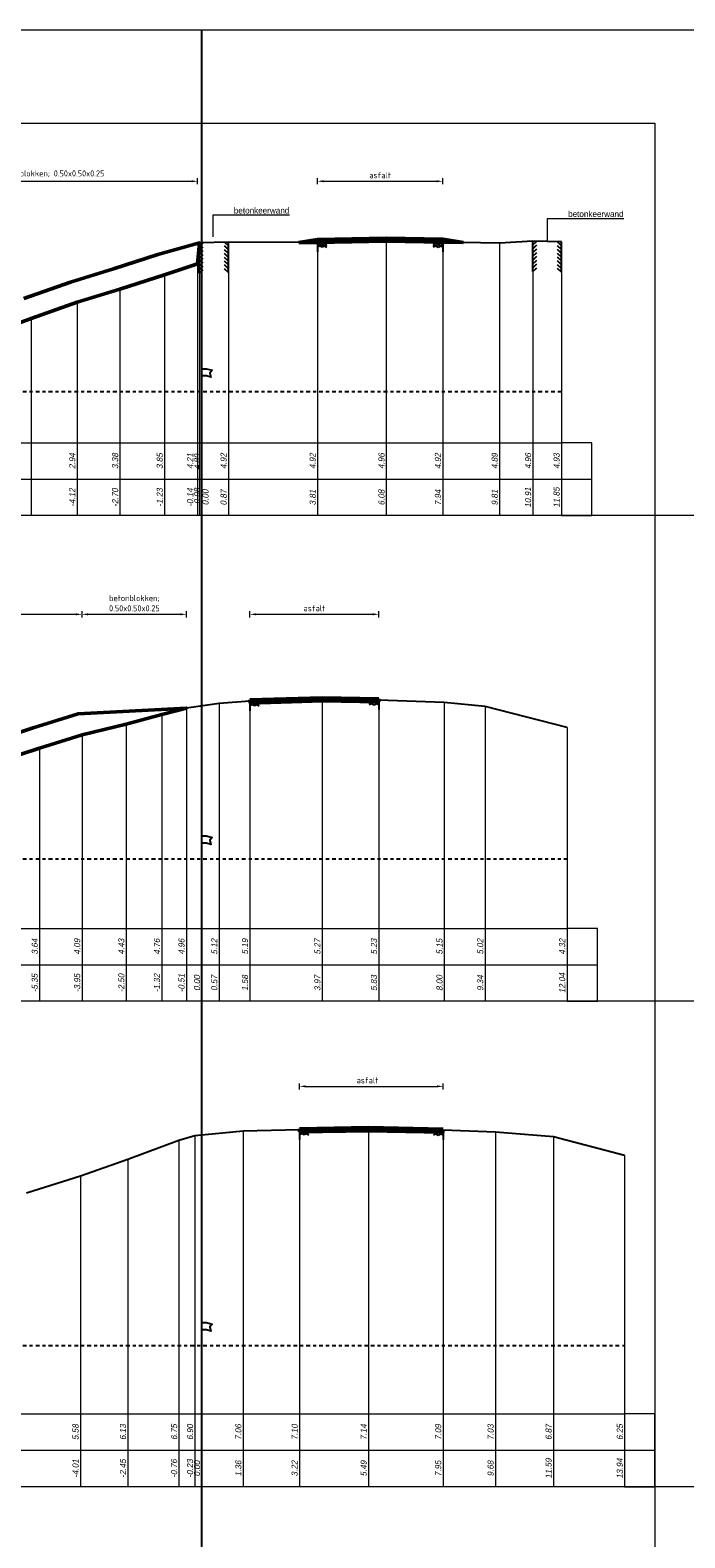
# Model space of a CAD drawing. Header units: metres. Extents: x 1155 to 1506, y 1546 to 1980.
# Tile 25 of 27: x 1287 to 1308, y 1930 to 1980. Entities that reach past the tile are written whole.
import ezdxf
from ezdxf.enums import TextEntityAlignment as Align

# ---------------------------------------------------------------- set-up
doc = ezdxf.new("R2010")
doc.units = ezdxf.units.M
doc.header["$LTSCALE"] = 0.1
doc.linetypes.add('NAP', pattern=[20, 12.5, -2.5, 2.5, -2.5])
for name, color, linetype in [('481', 7, 'Continuous'), ('482', 7, 'Continuous'), ('485', 7, 'Continuous'), ('486', 7, 'Continuous'), ('THEORETISCHE_NULLIJN', 255, 'Continuous')]:
    doc.layers.add(name, color=color, linetype=linetype)
for name, color, linetype, lineweight in [('DP-BS-Maatvoering', 2, 'Continuous', 0), ('DP-BS-Matenbalk_verlenglijnen', 253, 'Continuous', 0), ('DP-BS-profiel', 2, 'Continuous', 25), ('DP-Matenbalk', 1, 'Continuous', 18), ('DP-Matenbalk_bestaandehoogten', 6, 'Continuous', 25), ('DP-NAP-lijn', 6, 'NAP', 25), ('DP-NW-profiel', 4, 'Continuous', 50), ('DP-waterlijn', 1, 'Continuous', 13), ('DP-Waterlijn_tekst', 7, 'Continuous', 35)]:
    doc.layers.add(name, color=color, linetype=linetype, lineweight=lineweight)
doc.styles.add('bestomschr', font='isocp.shx', dxfattribs={"width": 0.96})
doc.styles.add('dp-besthgt', font='StagCAD.ttf', dxfattribs={"oblique": 10, "height": 0.2})
doc.styles.add('StagCAD', font='StagCAD.ttf')
doc.dimstyles.new('best-maatv', dxfattribs={"dimscale": 0.1, "dimtxt": 2, "dimasz": 2, "dimexe": 1, "dimexo": 0, "dimgap": 1, "dimtad": 1, "dimrnd": 0.001, "dimzin": 1, "dimdsep": 46, "dimtxsty": 'bestomschr', "dimcen": 0.09, "dimclrd": 212, "dimclre": 212, "dimclrt": 2, "dimazin": 0, "dimtfac": 1, "dimtix": 1, "dimtmove": 0, "dimatfit": 3, "dimfxl": 1, "dimfxlon": 1, "dimtvp": 0.83, "dimtolj": 1, "dimtzin": 0, "dimlwd": 9, "dimlwe": 9, "dimarcsym": 0})
doc.dimstyles.new('bestaand 1_100', dxfattribs={"dimscale": 0.1, "dimtxt": 2, "dimasz": 0.8, "dimexe": 0, "dimexo": 0, "dimgap": 1, "dimtad": 1, "dimrnd": 0.001, "dimzin": 1, "dimdsep": 46, "dimtxsty": 'bestomschr', "dimblk1": 'DIM_PIJL', "dimblk2": 'DIM_PIJL', "dimsah": 1, "dimcen": 0.09, "dimse1": 1, "dimse2": 1, "dimclrd": 212, "dimclre": 1, "dimclrt": 2, "dimazin": 0, "dimtfac": 1, "dimtix": 1, "dimtmove": 0, "dimatfit": 3, "dimldrblk": 'RAD_PIJL', "dimfxl": 1, "dimtvp": 0.83, "dimtolj": 1, "dimtzin": 0, "dimlwd": 9, "dimlwe": 5, "dimarcsym": 0})

# ---------------------------------------------------------------- blocks, each defined once
blk = doc.blocks.new('*D140')
at = {"layer": 'Defpoints', "color": 0, "transparency": 16777216}
for p in [(1298.392, 1960.899), (1294.139, 1958.036), (1298.392, 1958.075)]:
    blk.add_point(p, dxfattribs=at)
at = {"layer": 'DP-BS-Maatvoering', "color": 212, "lineweight": 9, "transparency": 16777216}
for p, q in [((1294.139, 1960.799), (1294.139, 1960.999)), ((1294.339, 1960.899), (1298.192, 1960.899)), ((1298.392, 1960.799), (1298.392, 1960.999))]:
    blk.add_line(p, q, dxfattribs=at)
at = {"layer": 'DP-BS-Maatvoering', "color": 212, "transparency": 16777216}
for points in [[(1294.339, 1960.933), (1294.339, 1960.866), (1294.139, 1960.899)], [(1298.192, 1960.933), (1298.192, 1960.866), (1298.392, 1960.899)]]:
    blk.add_solid(points, dxfattribs=at)
at = {"layer": 'DP-BS-Maatvoering', "color": 2, "transparency": 16777216, "insert": (1296.265, 1961.099), "char_height": 0.2, "attachment_point": 5, "style": 'bestomschr'}
blk.add_mtext('\\A1;asfalt', dxfattribs=at)
blk = doc.blocks.new('*D138')
at = {"layer": 'Defpoints', "color": 0, "transparency": 16777216}
for p in [(1292.044, 1960.899), (1292.044, 1957.807), (1288.604, 1956.929)]:
    blk.add_point(p, dxfattribs=at)
at = {"layer": 'DP-BS-Maatvoering', "color": 212, "lineweight": 9, "transparency": 16777216}
for p, q in [((1288.604, 1960.799), (1288.604, 1960.999)), ((1288.804, 1960.899), (1291.844, 1960.899)), ((1292.044, 1960.799), (1292.044, 1960.999))]:
    blk.add_line(p, q, dxfattribs=at)
at = {"layer": 'DP-BS-Maatvoering', "color": 212, "transparency": 16777216}
for points in [[(1288.804, 1960.933), (1288.804, 1960.866), (1288.604, 1960.899)], [(1291.844, 1960.933), (1291.844, 1960.866), (1292.044, 1960.899)]]:
    blk.add_solid(points, dxfattribs=at)
at = {"layer": 'DP-BS-Maatvoering', "color": 2, "transparency": 16777216, "insert": (1290.331, 1961.266), "char_height": 0.2, "attachment_point": 5, "style": 'bestomschr'}
blk.add_mtext('\\A1;betonblokken;\\P0.50x0.50x0.25', dxfattribs=at)
blk = doc.blocks.new('PROF_GESL_R', base_point=(-60, -517.93))
at = {"layer": '486'}
for points in [[(-60, -517.93, 0), (-60.125, -517.9925, 0)], [(-60.125, -517.96125, 0), (-60.0625, -517.93, 0)], [(-60.125, -517.93, 0), (-60, -517.9925, 0)], [(-60.125, -517.96125, 0), (-60.0625, -517.9925, 0)], [(-60.0625, -517.93, 0), (-60, -517.96125, 0)], [(-60.0625, -517.9925, 0), (-60, -517.96125, 0)], [(-60, -517.93, 0), (-60, -518.055, 0)]]:
    blk.add_polyline3d(points, dxfattribs=at)
blk = doc.blocks.new('PROF_GESL_L', base_point=(-60, -517.93))
at = {"layer": '485'}
for points in [[(-60, -517.93, 0), (-59.875, -517.9925, 0)], [(-60, -517.9925, 0), (-59.875, -517.93, 0)], [(-60, -517.96125, 0), (-59.9375, -517.93, 0)], [(-60, -517.93, 0), (-60, -518.055, 0)], [(-59.9375, -517.9925, 0), (-60, -517.96125, 0)], [(-59.9375, -517.93, 0), (-59.875, -517.96125, 0)], [(-59.875, -517.96125, 0), (-59.9375, -517.9925, 0)]]:
    blk.add_polyline3d(points, dxfattribs=at)
blk = doc.blocks.new('*D137')
at = {"layer": 'Defpoints', "color": 0, "transparency": 16777216}
for p in [(1288.604, 1960.899), (1288.604, 1956.929), (1279.135, 1953.647)]:
    blk.add_point(p, dxfattribs=at)
at = {"layer": 'DP-BS-Maatvoering', "color": 212, "lineweight": 9, "transparency": 16777216}
for p, q in [((1279.135, 1960.799), (1279.135, 1960.999)), ((1279.335, 1960.899), (1288.404, 1960.899)), ((1288.604, 1960.799), (1288.604, 1960.999))]:
    blk.add_line(p, q, dxfattribs=at)
at = {"layer": 'DP-BS-Maatvoering', "color": 212, "transparency": 16777216}
for points in [[(1279.335, 1960.933), (1279.335, 1960.866), (1279.135, 1960.899)], [(1288.404, 1960.933), (1288.404, 1960.866), (1288.604, 1960.899)]]:
    blk.add_solid(points, dxfattribs=at)
at = {"layer": 'DP-BS-Maatvoering', "color": 2, "transparency": 16777216, "insert": (1283.87, 1961.128), "char_height": 0.2, "attachment_point": 5, "style": 'bestomschr'}
blk.add_mtext('\\A1;haringmanblokken; 0.50x0.50x0.25', dxfattribs=at)
blk = doc.blocks.new('*D135')
at = {"layer": 'Defpoints', "color": 0, "transparency": 16777216}
for p in [(1300.511, 1945.343), (1295.775, 1943.906), (1300.511, 1943.896)]:
    blk.add_point(p, dxfattribs=at)
at = {"layer": 'DP-BS-Maatvoering', "color": 212, "lineweight": 9, "transparency": 16777216}
for p, q in [((1295.775, 1945.243), (1295.775, 1945.443)), ((1295.975, 1945.343), (1300.311, 1945.343)), ((1300.511, 1945.243), (1300.511, 1945.443))]:
    blk.add_line(p, q, dxfattribs=at)
at = {"layer": 'DP-BS-Maatvoering', "color": 212, "transparency": 16777216}
for points in [[(1295.975, 1945.377), (1295.975, 1945.31), (1295.775, 1945.343)], [(1300.311, 1945.377), (1300.311, 1945.31), (1300.511, 1945.343)]]:
    blk.add_solid(points, dxfattribs=at)
at = {"layer": 'DP-BS-Maatvoering', "color": 2, "transparency": 16777216, "insert": (1298.017, 1945.543), "char_height": 0.2, "attachment_point": 5, "style": 'bestomschr'}
blk.add_mtext('\\A1;asfalt', dxfattribs=at)
blk = doc.blocks.new('PROF_BEB_L', base_point=(1.828022, -11.91))
at = {"layer": '481'}
for points in [[(1.828022, -11.41, 0), (1.890522, -11.4725, 0)], [(1.828022, -11.41, 0), (1.828022, -11.91, 0)], [(1.828022, -11.4725, 0), (1.890522, -11.535, 0)], [(1.828022, -11.535, 0), (1.890522, -11.5975, 0)], [(1.828022, -11.5975, 0), (1.890522, -11.66, 0)], [(1.828022, -11.66, 0), (1.890522, -11.7225, 0)], [(1.828022, -11.7225, 0), (1.890522, -11.785, 0)], [(1.828022, -11.785, 0), (1.890522, -11.8475, 0)], [(1.828022, -11.8475, 0), (1.890522, -11.91, 0)]]:
    blk.add_polyline3d(points, dxfattribs=at)
blk = doc.blocks.new('PROF_BEB_R', base_point=(1.828022, -11.91))
at = {"layer": '482'}
for points in [[(1.828022, -11.41, 0), (1.765522, -11.4725, 0)], [(1.828022, -11.41, 0), (1.828022, -11.91, 0)], [(1.828022, -11.4725, 0), (1.765522, -11.535, 0)], [(1.828022, -11.535, 0), (1.765522, -11.5975, 0)], [(1.828022, -11.5975, 0), (1.765522, -11.66, 0)], [(1.828022, -11.66, 0), (1.765522, -11.7225, 0)], [(1.828022, -11.7225, 0), (1.765522, -11.785, 0)], [(1.828022, -11.785, 0), (1.765522, -11.8475, 0)], [(1.828022, -11.8475, 0), (1.765522, -11.91, 0)]]:
    blk.add_polyline3d(points, dxfattribs=at)
blk = doc.blocks.new('*D65')
at = {"layer": 'Defpoints', "color": 0, "transparency": 16777216}
for p in [(1300.501, 1975.17), (1296.37, 1973.157), (1300.501, 1973.159)]:
    blk.add_point(p, dxfattribs=at)
at = {"layer": 'DP-BS-Maatvoering', "color": 212, "lineweight": 9, "transparency": 16777216}
for p, q in [((1296.37, 1975.07), (1296.37, 1975.27)), ((1296.57, 1975.17), (1300.301, 1975.17)), ((1300.501, 1975.07), (1300.501, 1975.27))]:
    blk.add_line(p, q, dxfattribs=at)
at = {"layer": 'DP-BS-Maatvoering', "color": 212, "transparency": 16777216}
for points in [[(1296.57, 1975.204), (1296.57, 1975.137), (1296.37, 1975.17)], [(1300.301, 1975.204), (1300.301, 1975.137), (1300.501, 1975.17)]]:
    blk.add_solid(points, dxfattribs=at)
at = {"layer": 'DP-BS-Maatvoering', "color": 2, "transparency": 16777216, "insert": (1298.435, 1975.37), "char_height": 0.2, "attachment_point": 5, "style": 'bestomschr'}
blk.add_mtext('\\A1;asfalt', dxfattribs=at)
blk = doc.blocks.new('DIM_PIJL')
at = {"color": 1}
blk.add_line((0, 1.4), (0, -1.4), dxfattribs=at)
at = {"color": 1, "linetype": 'ByBlock'}
blk.add_solid([(-2.8, -0.8), (-2.8, 0.8), (0, 0)], dxfattribs=at)
blk = doc.blocks.new('RAD_PIJL')
at = {"color": 1, "linetype": 'Continuous'}
blk.add_solid([(-2.8, -0.8), (-2.8, 0.8), (0, 0)], dxfattribs=at)
blk = doc.blocks.new('*D63')
at = {"layer": 'Defpoints', "color": 0, "transparency": 16777216}
for p in [(1292.416, 1975.17), (1292.416, 1972.453), (1282.328, 1968.975)]:
    blk.add_point(p, dxfattribs=at)
at = {"layer": 'DP-BS-Maatvoering', "color": 212, "lineweight": 9, "transparency": 16777216}
for p, q in [((1282.328, 1975.07), (1282.328, 1975.27)), ((1282.528, 1975.17), (1292.216, 1975.17)), ((1292.416, 1975.07), (1292.416, 1975.27))]:
    blk.add_line(p, q, dxfattribs=at)
at = {"layer": 'DP-BS-Maatvoering', "color": 212, "transparency": 16777216}
for points in [[(1282.528, 1975.204), (1282.528, 1975.137), (1282.328, 1975.17)], [(1292.216, 1975.204), (1292.216, 1975.137), (1292.416, 1975.17)]]:
    blk.add_solid(points, dxfattribs=at)
at = {"layer": 'DP-BS-Maatvoering', "color": 2, "transparency": 16777216, "insert": (1287.338, 1975.399), "char_height": 0.2, "attachment_point": 5, "style": 'bestomschr'}
blk.add_mtext('\\A1;haringmanblokken; 0.50x0.50x0.25', dxfattribs=at)
blk = doc.blocks.new('131', base_point=(1177.325884, 0))
at = {"layer": 'THEORETISCHE_NULLIJN'}
blk.add_lwpolyline([(1177.325884, 0), (1177.325884, 0.5), (1177.450884, 0.5), (1177.607134, 0.46875), (1177.544634, 0.40625), (1177.575884, 0.3125), (1177.450884, 0.34375), (1177.325884, 0.34375)], dxfattribs=at)
blk = doc.blocks.new('*U17')
at = {"layer": 'DP-NAP-lijn'}
blk.add_line((0, 0), (526.15, 0), dxfattribs=at)
at = {"layer": 'DP-waterlijn'}
for p, q in [((0, 16.5), (242.6, 16.5)), ((3.38, 15.8), (5.63, 15.8)), ((4.71, 15.1), (6.95, 15.1)), ((6.33, 15.8), (11.56, 15.8)), ((8.25, 15.1), (12.51, 15.1)), ((12.73, 15.8), (19.08, 15.8)), ((13.84, 15.1), (17.21, 15.1)), ((8.57, 14.4), (6.38, 14.4)), ((9.6, 13.7), (12.74, 13.7)), ((15.31, 14.4), (10.04, 14.4))]:
    blk.add_line(p, q, dxfattribs=at)
at = {"layer": 'DP-NAP-lijn', "style": 'StagCAD'}
blk.add_text('NAP', height=2.5, dxfattribs=at).set_placement((0, 1))
blk.add_attdef('NAPLIJN', (6.25, 1), '', height=2.5, dxfattribs=at)
at = {"layer": 'DP-Waterlijn_tekst', "style": 'StagCAD'}
blk.add_attdef('WP', text='', height=2.5, dxfattribs=at).set_placement((11.17, 16.5), align=Align.BOTTOM_CENTER)
blk = doc.blocks.new('*U43')
at = {"layer": 'DP-NAP-lijn'}
blk.add_line((0, 0), (528, 0), dxfattribs=at)
at = {"layer": 'DP-waterlijn'}
for p, q in [((0, 16.5), (212.37, 16.5)), ((3.38, 15.8), (5.63, 15.8)), ((4.71, 15.1), (6.95, 15.1)), ((6.33, 15.8), (11.56, 15.8)), ((8.25, 15.1), (12.51, 15.1)), ((12.73, 15.8), (19.08, 15.8)), ((13.84, 15.1), (17.21, 15.1)), ((8.57, 14.4), (6.38, 14.4)), ((9.6, 13.7), (12.74, 13.7)), ((15.31, 14.4), (10.04, 14.4))]:
    blk.add_line(p, q, dxfattribs=at)
at = {"layer": 'DP-NAP-lijn', "style": 'StagCAD'}
blk.add_text('NAP', height=2.5, dxfattribs=at).set_placement((0, 1))
blk.add_attdef('NAPLIJN', (6.25, 1), '', height=2.5, dxfattribs=at)
at = {"layer": 'DP-Waterlijn_tekst', "style": 'StagCAD'}
blk.add_attdef('WP', text='', height=2.5, dxfattribs=at).set_placement((11.17, 16.5), align=Align.BOTTOM_CENTER)
blk = doc.blocks.new('*U42')
at = {"layer": 'DP-NAP-lijn'}
blk.add_line((0, 0), (547, 0), dxfattribs=at)
at = {"layer": 'DP-waterlijn'}
for p, q in [((0, 16.5), (180.21, 16.5)), ((3.38, 15.8), (5.63, 15.8)), ((4.71, 15.1), (6.95, 15.1)), ((6.33, 15.8), (11.56, 15.8)), ((8.25, 15.1), (12.51, 15.1)), ((12.73, 15.8), (19.08, 15.8)), ((13.84, 15.1), (17.21, 15.1)), ((8.57, 14.4), (6.38, 14.4)), ((9.6, 13.7), (12.74, 13.7)), ((15.31, 14.4), (10.04, 14.4))]:
    blk.add_line(p, q, dxfattribs=at)
at = {"layer": 'DP-NAP-lijn', "style": 'StagCAD'}
blk.add_text('NAP', height=2.5, dxfattribs=at).set_placement((0, 1))
blk.add_attdef('NAPLIJN', (6.25, 1), '', height=2.5, dxfattribs=at)
at = {"layer": 'DP-Waterlijn_tekst', "style": 'StagCAD'}
blk.add_attdef('WP', text='', height=2.5, dxfattribs=at).set_placement((11.17, 16.5), align=Align.BOTTOM_CENTER)

msp = doc.modelspace()

# ---------------------------------------------------------------- linework, layer by layer
at = {"layer": 'Defpoints', "color": 250, "lineweight": 0}
for points in [[(1339.966, 1980.151), (1208.8, 1980.151)], [(1339.966, 1964.151), (1208.8, 1964.151)], [(1339.966, 1948.151), (1208.8, 1948.151)], [(1339.966, 1932.151), (1208.8, 1932.151)]]:
    msp.add_lwpolyline(points, dxfattribs=at)
at = {"layer": 'Defpoints', "color": 5}
msp.add_lwpolyline([(1292.557, 1545.747), (1292.557, 1980.151)], dxfattribs=at)
at = {"layer": 'Defpoints', "color": 143, "lineweight": 0, "ltscale": 5, "flags": 128}
msp.add_lwpolyline([(1251.8, 1977.09), (1307.5, 1977.09), (1307.5, 1898.59), (1251.8, 1898.59)], close=True, dxfattribs=at)
at = {"layer": 'DP-BS-Matenbalk_verlenglijnen'}
for points in [[(1292.477, 1973.137), (1292.477, 1964.151)], [(1293.432, 1973.163), (1293.432, 1964.151)], [(1296.37, 1973.157), (1296.37, 1964.151)], [(1298.64, 1973.201), (1298.64, 1964.151)], [(1300.501, 1973.159), (1300.501, 1964.151)], [(1302.373, 1973.134), (1302.373, 1964.151)], [(1303.475, 1973.197), (1303.475, 1964.151)], [(1304.415, 1973.17), (1304.415, 1964.151)], [(1291.327, 1972.089), (1291.327, 1964.151)], [(1292.416, 1972.453), (1292.416, 1964.151)], [(1289.856, 1971.618), (1289.856, 1964.151)], [(1288.441, 1971.181), (1288.441, 1964.151)], [(1286.921, 1970.644), (1286.921, 1964.151)], [(1292.557, 1968.242), (1292.557, 1964.151)], [(1292.044, 1957.807), (1292.044, 1948.151)], [(1293.127, 1957.959), (1293.127, 1948.151)], [(1294.139, 1958.036), (1294.139, 1948.151)], [(1296.527, 1958.11), (1296.527, 1948.151)], [(1298.392, 1958.075), (1298.392, 1948.151)], [(1300.553, 1957.991), (1300.553, 1948.151)], [(1301.897, 1957.862), (1301.897, 1948.151)], [(1290.061, 1957.277), (1290.061, 1948.151)], [(1291.234, 1957.601), (1291.234, 1948.151)], [(1304.6, 1957.165), (1304.6, 1948.151)], [(1288.604, 1956.929), (1288.604, 1948.151)], [(1287.203, 1956.488), (1287.203, 1948.151)], [(1292.557, 1952.844), (1292.557, 1948.151)], [(1292.327, 1943.708), (1292.327, 1932.151)], [(1293.92, 1943.869), (1293.92, 1932.151)], [(1295.775, 1943.906), (1295.775, 1932.151)], [(1298.051, 1943.943), (1298.051, 1932.151)], [(1300.511, 1943.896), (1300.511, 1932.151)], [(1302.239, 1943.838), (1302.239, 1932.151)], [(1291.801, 1943.56), (1291.801, 1932.151)], [(1304.151, 1943.679), (1304.151, 1932.151)], [(1290.114, 1942.937), (1290.114, 1932.151)], [(1306.5, 1943.061), (1306.5, 1932.151)], [(1288.549, 1942.387), (1288.549, 1932.151)], [(1292.557, 1936.807), (1292.557, 1932.151)]]:
    msp.add_lwpolyline(points, dxfattribs=at)
at = {"layer": 'DP-BS-profiel'}
for points in [[(1304.415, 1973.17), (1303.475, 1973.197), (1302.373, 1973.134), (1300.501, 1973.159), (1298.64, 1973.201), (1296.37, 1973.157), (1293.432, 1973.163), (1292.477, 1973.137), (1292.416, 1972.453), (1291.327, 1972.089), (1289.856, 1971.618), (1288.441, 1971.181), (1286.921, 1970.644), (1285.583, 1970.154), (1284.175, 1969.669), (1282.782, 1969.133), (1282.328, 1968.975), (1281.381, 1968.753), (1280.837, 1968.684), (1280.699, 1968.686), (1280.389, 1968.696)], [(1304.6, 1957.165), (1301.897, 1957.862), (1300.553, 1957.991), (1298.392, 1958.075), (1296.527, 1958.11), (1294.139, 1958.036), (1293.127, 1957.959), (1292.044, 1957.807), (1291.234, 1957.601), (1290.061, 1957.277), (1288.604, 1956.929), (1287.203, 1956.488), (1285.929, 1956.069), (1284.756, 1955.656), (1283.413, 1955.174), (1282.11, 1954.705), (1280.968, 1954.308), (1279.762, 1953.884), (1279.135, 1953.647), (1278.63, 1953.473), (1277.596, 1953.342), (1277.497, 1953.316), (1277.291, 1953.311)], [(1306.5, 1943.061), (1304.151, 1943.679), (1302.239, 1943.838), (1300.511, 1943.896), (1298.051, 1943.943), (1295.775, 1943.906), (1293.92, 1943.869), (1292.327, 1943.708), (1291.801, 1943.56), (1290.114, 1942.937), (1288.549, 1942.387), (1286.769, 1941.822)]]:
    msp.add_lwpolyline(points, dxfattribs=at)
at = {"layer": 'DP-Matenbalk'}
for points in [[(1257.8, 1966.551), (1304.415, 1966.551)], [(1304.415, 1964.151), (1305.415, 1964.151), (1305.415, 1966.551), (1304.415, 1966.551)], [(1257.8, 1965.351), (1304.415, 1965.351)], [(1304.415, 1965.351), (1305.415, 1965.351)], [(1304.415, 1964.151), (1257.8, 1964.151)], [(1257.8, 1950.551), (1304.6, 1950.551)], [(1304.6, 1948.151), (1305.6, 1948.151), (1305.6, 1950.551), (1304.6, 1950.551)], [(1257.8, 1949.351), (1304.6, 1949.351)], [(1304.6, 1949.351), (1305.6, 1949.351)], [(1304.6, 1948.151), (1257.8, 1948.151)], [(1254.964, 1934.551), (1306.5, 1934.551)], [(1306.5, 1932.151), (1307.5, 1932.151), (1307.5, 1934.551), (1306.5, 1934.551)], [(1254.964, 1933.351), (1306.5, 1933.351)], [(1306.5, 1933.351), (1307.5, 1933.351)], [(1306.5, 1932.151), (1254.964, 1932.151)]]:
    msp.add_lwpolyline(points, dxfattribs=at)
at = {"layer": 'DP-NW-profiel'}
for p, q in [((1296.368, 1973.257), (1295.752, 1973.158)), ((1295.752, 1973.158), (1296.37, 1973.157)), ((1296.368, 1973.256), (1298.638, 1973.3)), ((1296.37, 1973.157), (1296.368, 1973.256)), ((1296.37, 1973.157), (1298.64, 1973.201)), ((1298.64, 1973.201), (1300.501, 1973.159)), ((1298.642, 1973.3), (1300.503, 1973.258)), ((1300.503, 1973.258), (1300.501, 1973.159)), ((1301.178, 1973.149), (1300.501, 1973.159)), ((1300.503, 1973.258), (1301.178, 1973.149)), ((1294.139, 1958.076), (1296.529, 1958.15)), ((1296.528, 1958.15), (1298.392, 1958.115)), ((1298.39, 1958.015), (1298.392, 1958.115)), ((1294.144, 1957.976), (1294.139, 1958.076)), ((1294.143, 1957.976), (1296.532, 1958.05)), ((1296.526, 1958.05), (1298.39, 1958.015)), ((1298.051, 1943.983), (1295.775, 1943.946)), ((1295.775, 1943.946), (1295.776, 1943.846)), ((1298.052, 1943.883), (1295.776, 1943.846)), ((1300.509, 1943.836), (1298.05, 1943.883)), ((1300.511, 1943.936), (1298.052, 1943.983)), ((1300.509, 1943.836), (1300.511, 1943.936))]:
    msp.add_line(p, q, dxfattribs=at)
at = {"layer": 'DP-NW-profiel', "color": 3}
for p, q in [((1296.369, 1973.216), (1298.639, 1973.26)), ((1298.641, 1973.26), (1300.502, 1973.218)), ((1294.141, 1958.036), (1296.53, 1958.11)), ((1296.527, 1958.11), (1298.392, 1958.075)), ((1298.051, 1943.943), (1295.775, 1943.906)), ((1300.511, 1943.896), (1298.051, 1943.943))]:
    msp.add_line(p, q, dxfattribs=at)
at = {"layer": 'DP-NW-profiel'}
for points in [[(1285.583, 1970.154), (1286.921, 1970.644), (1288.441, 1971.181), (1289.856, 1971.618), (1291.327, 1972.089), (1292.416, 1972.453), (1292.477, 1973.137), (1291.109, 1972.754), (1289.646, 1972.285), (1288.221, 1971.845), (1286.685, 1971.302)], [(1285.929, 1956.069), (1287.203, 1956.488), (1288.604, 1956.929), (1290.061, 1957.277), (1291.234, 1957.601), (1292.044, 1957.807), (1288.472, 1957.621), (1286.989, 1957.154), (1285.703, 1956.731)]]:
    msp.add_lwpolyline(points, dxfattribs=at)

# ---------------------------------------------------------------- block references
at = {"layer": '481', "xscale": 2, "yscale": 2, "zscale": 2, "rotation": 180}
for p in [(1293.432, 1973.163), (1304.415, 1973.17)]:
    msp.add_blockref('PROF_BEB_L', p, dxfattribs=at)
at = {"layer": '482', "xscale": 2, "yscale": 2, "zscale": 2, "rotation": 180}
for p in [(1292.477, 1973.137), (1303.475, 1973.197)]:
    msp.add_blockref('PROF_BEB_R', p, dxfattribs=at)
at = {"layer": '485', "xscale": -2.5, "yscale": 2.5, "zscale": 2.5}
for p in [(1300.501, 1973.159), (1298.392, 1958.075), (1300.511, 1943.896)]:
    msp.add_blockref('PROF_GESL_L', p, dxfattribs=at)
at = {"layer": '486', "xscale": -2.5, "yscale": 2.5, "zscale": 2.5}
for p in [(1296.37, 1973.157), (1294.139, 1958.036), (1295.775, 1943.906)]:
    msp.add_blockref('PROF_GESL_R', p, dxfattribs=at)
at = {"layer": 'DP-NAP-lijn', "xscale": 0.1, "yscale": 0.1, "zscale": 0.1}
for name, p in [('*U17', (1251.8, 1968.242)), ('*U43', (1251.8, 1952.844)), ('*U42', (1251.8, 1936.807))]:
    msp.add_blockref(name, p, dxfattribs=at).add_auto_attribs({'WP': 'G.H.W.=+1.65', 'NAPLIJN': '=0.00'})
at = {"layer": 'THEORETISCHE_NULLIJN', "xscale": 1.199999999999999, "yscale": 1.5, "zscale": 1.199999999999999}
for p in [(1292.557, 1968.242), (1292.557, 1952.844), (1292.557, 1936.807)]:
    msp.add_blockref('131', p, dxfattribs=at)

# ---------------------------------------------------------------- texts
at = {"layer": 'DP-BS-Maatvoering'}
for p in [(1295.44, 1974.108), (1306.465, 1973.993)]:
    msp.add_text('betonkeerwand', height=0.2, dxfattribs=at).set_placement(p, align=Align.RIGHT)
at = {"layer": 'DP-Matenbalk_bestaandehoogten', "style": 'dp-besthgt', "oblique": 10}
for s, p in [('2.94', (1288.441, 1965.951)), ('3.38', (1289.856, 1965.951)), ('3.85', (1291.327, 1965.951)), ('4.21', (1292.33, 1965.951)), ('4.89', (1292.565, 1965.926)), ('4.92', (1293.432, 1965.951)), ('4.92', (1296.37, 1965.951)), ('4.96', (1298.64, 1965.951)), ('4.92', (1300.501, 1965.951)), ('4.89', (1302.373, 1965.951)), ('4.96', (1303.475, 1965.951)), ('4.93', (1304.415, 1965.951)), ('10.91', (1303.475, 1964.751)), ('11.85', (1304.415, 1964.751)), ('-4.12', (1288.441, 1964.751)), ('-2.70', (1289.856, 1964.751)), ('-1.23', (1291.327, 1964.751)), ('-0.14', (1292.33, 1964.751)), ('-0.08', (1292.561, 1964.755)), ('0.00', (1292.836, 1964.755)), ('0.87', (1293.432, 1964.751)), ('3.81', (1296.37, 1964.751)), ('6.08', (1298.64, 1964.751)), ('7.94', (1300.501, 1964.751)), ('9.81', (1302.373, 1964.751)), ('3.64', (1287.203, 1949.951)), ('4.09', (1288.604, 1949.951)), ('4.43', (1290.061, 1949.951)), ('4.76', (1291.234, 1949.951)), ('4.96', (1292.044, 1949.951)), ('5.12', (1293.127, 1949.951)), ('5.19', (1294.139, 1949.951)), ('5.27', (1296.527, 1949.951)), ('5.23', (1298.392, 1949.951)), ('5.15', (1300.553, 1949.951)), ('5.02', (1301.897, 1949.951)), ('4.32', (1304.6, 1949.951)), ('-5.35', (1287.203, 1948.751)), ('-3.95', (1288.604, 1948.751)), ('-2.50', (1290.061, 1948.751)), ('-1.32', (1291.234, 1948.751)), ('-0.51', (1292.044, 1948.751)), ('0.00', (1292.557, 1948.751)), ('0.57', (1293.127, 1948.751)), ('1.58', (1294.139, 1948.751)), ('3.97', (1296.527, 1948.751)), ('5.83', (1298.392, 1948.751)), ('8.00', (1300.553, 1948.751)), ('9.34', (1301.897, 1948.751)), ('12.04', (1304.6, 1948.751)), ('5.58', (1288.549, 1933.951)), ('6.13', (1290.114, 1933.951)), ('6.75', (1291.801, 1933.951)), ('6.90', (1292.327, 1933.951)), ('7.06', (1293.92, 1933.951)), ('7.10', (1295.775, 1933.951)), ('7.14', (1298.051, 1933.951)), ('7.09', (1300.511, 1933.951)), ('7.03', (1302.239, 1933.951)), ('6.87', (1304.151, 1933.951)), ('6.25', (1306.5, 1933.951)), ('-4.01', (1288.549, 1932.751)), ('-2.45', (1290.114, 1932.751)), ('-0.76', (1291.801, 1932.751)), ('-0.23', (1292.327, 1932.751)), ('0.00', (1292.557, 1932.751)), ('1.36', (1293.92, 1932.751)), ('3.22', (1295.775, 1932.751)), ('5.49', (1298.051, 1932.751)), ('7.95', (1300.511, 1932.751)), ('9.68', (1302.239, 1932.751)), ('11.59', (1304.151, 1932.751)), ('13.94', (1306.5, 1932.751))]:
    msp.add_text(s, height=0.2, rotation=90, dxfattribs=at).set_placement(p, align=Align.BOTTOM_CENTER)

# ---------------------------------------------------------------- dimensions: what is measured, and where the dimension line sits
at = {"layer": 'DP-BS-Maatvoering'}
for base, p1, p2, text, picture, middle in [((1292.416, 1975.17), (1282.328, 1968.975), (1292.416, 1972.453), 'haringmanblokken; 0.50x0.50x0.25', '*D63', (1287.338, 1975.17)), ((1300.501, 1975.17), (1296.37, 1973.157), (1300.501, 1973.159), 'asfalt', '*D65', (1298.435, 1975.17)), ((1288.604, 1960.899), (1279.135, 1953.647), (1288.604, 1956.929), 'haringmanblokken; 0.50x0.50x0.25', '*D137', (1283.87, 1960.899)), ((1292.044, 1960.899), (1288.604, 1956.929), (1292.044, 1957.807), 'betonblokken;\\P0.50x0.50x0.25', '*D138', (1290.331, 1960.899)), ((1298.392, 1960.899), (1294.139, 1958.036), (1298.392, 1958.075), 'asfalt', '*D140', (1296.265, 1960.899)), ((1300.511, 1945.343), (1295.775, 1943.906), (1300.511, 1943.896), 'asfalt', '*D135', (1298.017, 1945.343))]:
    dim = msp.add_linear_dim(base=base, p1=p1, p2=p2, text=text, dimstyle='best-maatv', dxfattribs=at)
    dim.commit()
    dim.dimension.update_dxf_attribs({"geometry": picture, "text_midpoint": middle, "dimtype": 160})

# ---------------------------------------------------------------- leaders
for points in [[(1292.931, 1973.337), (1292.931, 1974.061), (1295.445, 1974.061)], [(1303.956, 1973.222), (1303.956, 1973.946), (1306.47, 1973.946)]]:
    msp.add_leader(points, dimstyle='bestaand 1_100', override={"dimasz": 0.25, "dimclrd": 212, "dimlwd": 9}, dxfattribs=at)

doc.saveas('drawing.dxf')
